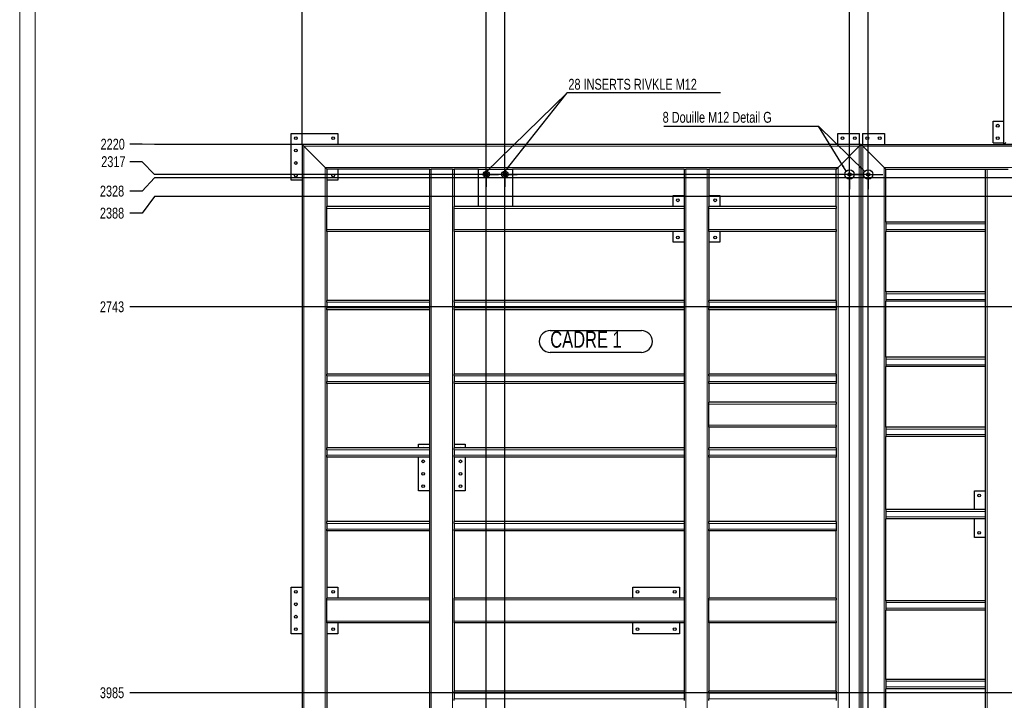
# Model space of a CAD drawing. Header units: millimetres. Extents: x 0 to 1712, y 0 to 594.
# Tile 3 of 18: x 0 to 317, y 136 to 355. Entities that reach past the tile are written whole.
import ezdxf

# ---------------------------------------------------------------- set-up
doc = ezdxf.new("R2010")
doc.units = ezdxf.units.MM
doc.header["$PDSIZE"] = -1
doc.linetypes.add('CENTERX2', pattern=[20.32, 12.7, -2.54, 2.54, -2.54])
for name, color, linetype in [('COTES', 1, 'Continuous'), ('NOTES', 6, 'Continuous'), ('TRAIT-FINS', 9, 'Continuous'), ('TRAIT-MIXTES', 3, 'CENTERX2')]:
    doc.layers.add(name, color=color, linetype=linetype)
doc.layers.add('TRAIT-FORT', color=4, linetype='Continuous', lineweight=25)
doc.styles.add('SLDTEXTSTYLE0', font='TXT', dxfattribs={"width": 0.75})
doc.dimstyles.new('SLDDIMSTYLE0', dxfattribs={"dimtxt": 3.5, "dimasz": 0.333333, "dimexe": 0, "dimexo": 0.0625, "dimgap": 0.875, "dimtad": 0, "dimtih": 1, "dimtoh": 1, "dimdec": 0, "dimlfac": 10, "dimrnd": 1e-09, "dimdsep": 46, "dimtxsty": 'SLDTEXTSTYLE0', "dimblk1": 'ORIGIN', "dimblk2": 'ORIGIN', "dimsah": 1, "dimcen": 0.09, "dimadec": 0, "dimazin": 2, "dimtfac": 1, "dimtdec": 0, "dimtofl": 0, "dimtmove": 0, "dimatfit": 3, "dimldrblk": 'ORIGIN', "dimfxl": 1, "dimfrac": 2, "dimtolj": 1, "dimtzin": 12, "dimarcsym": 0})
doc.dimstyles.new('SLDDIMSTYLE1', dxfattribs={"dimtxt": 3.5, "dimasz": 2, "dimexe": 0, "dimexo": 0.0625, "dimgap": 0.875, "dimtad": 0, "dimtih": 1, "dimtoh": 1, "dimdec": 0, "dimlfac": 10, "dimrnd": 1e-09, "dimzin": 12, "dimdsep": 46, "dimtxsty": 'SLDTEXTSTYLE0', "dimsah": 1, "dimcen": 0.09, "dimadec": 0, "dimazin": 3, "dimtfac": 1, "dimtdec": 0, "dimtofl": 0, "dimtmove": 0, "dimatfit": 3, "dimfxl": 1, "dimfrac": 2, "dimtolj": 1, "dimtzin": 12, "dimarcsym": 0})
doc.dimstyles.new('SLDDIMSTYLE2', dxfattribs={"dimtxt": 0.18, "dimasz": 2, "dimexe": 0, "dimexo": 0.0625, "dimgap": 0, "dimtad": 0, "dimtih": 1, "dimtoh": 1, "dimdec": 0, "dimrnd": 1e-09, "dimzin": 0, "dimdsep": 46, "dimtxsty": 'Standard', "dimsah": 1, "dimcen": 0.09, "dimadec": 0, "dimazin": 0, "dimtfac": 2, "dimtdec": 0, "dimtofl": 0, "dimtmove": 0, "dimatfit": 3, "dimfxl": 1, "dimfrac": 2, "dimtolj": 1, "dimtzin": 0, "dimarcsym": 0})

# ---------------------------------------------------------------- blocks, each defined once
blk = doc.blocks.new('_D_4')
at = {"layer": 'COTES', "color": 0, "lineweight": -2, "transparency": 16777216}
for p, q in [((39.41, 314.54), (35.41, 314.54)), ((43.41, 314.52), (39.41, 314.54)), ((90.85, 314.52), (43.41, 314.52))]:
    blk.add_line(p, q, dxfattribs=at)
at = {"layer": 'Defpoints', "color": 0, "transparency": 16777216}
for p in [(316.91, 536.52), (35.41, 314.54), (90.91, 314.52)]:
    blk.add_point(p, dxfattribs=at)
at = {"layer": 'COTES', "color": 0, "transparency": 16777216, "insert": (29.94, 314.54), "char_height": 3.5, "attachment_point": 5, "style": 'SLDTEXTSTYLE0'}
blk.add_mtext('\\A1;2220', dxfattribs=at)
blk = doc.blocks.new('_D_5')
at = {"layer": 'COTES', "color": 0, "lineweight": -2, "transparency": 16777216}
for p, q in [((39.41, 308.93), (35.41, 308.93)), ((43.41, 304.83), (39.41, 308.93)), ((268.44, 304.83), (43.41, 304.83))]:
    blk.add_line(p, q, dxfattribs=at)
at = {"layer": 'Defpoints', "color": 0, "transparency": 16777216}
for p in [(316.91, 536.52), (35.41, 308.93), (268.51, 304.83)]:
    blk.add_point(p, dxfattribs=at)
at = {"layer": 'COTES', "color": 0, "transparency": 16777216, "insert": (30.16, 308.93), "char_height": 3.5, "attachment_point": 5, "style": 'SLDTEXTSTYLE0'}
blk.add_mtext('\\A1;2317', dxfattribs=at)
blk = doc.blocks.new('_D_6')
at = {"layer": 'COTES', "color": 0, "lineweight": -2, "transparency": 16777216}
for p, q in [((43.41, 303.74), (39.41, 299.46)), ((489.94, 303.74), (43.41, 303.74)), ((39.41, 299.46), (35.41, 299.46))]:
    blk.add_line(p, q, dxfattribs=at)
at = {"layer": 'Defpoints', "color": 0, "transparency": 16777216}
for p in [(316.91, 536.52), (490, 303.74), (35.41, 299.46)]:
    blk.add_point(p, dxfattribs=at)
at = {"layer": 'COTES', "color": 0, "transparency": 16777216, "insert": (29.73, 299.46), "char_height": 3.5, "attachment_point": 5, "style": 'SLDTEXTSTYLE0'}
blk.add_mtext('\\A1;2328', dxfattribs=at)
blk = doc.blocks.new('_D_7')
at = {"layer": 'COTES', "color": 0, "lineweight": -2, "transparency": 16777216}
for p, q in [((43.41, 297.74), (39.41, 292.37)), ((489.94, 297.74), (43.41, 297.74)), ((39.41, 292.37), (35.41, 292.37))]:
    blk.add_line(p, q, dxfattribs=at)
at = {"layer": 'Defpoints', "color": 0, "transparency": 16777216}
for p in [(316.91, 536.52), (490, 297.74), (35.41, 292.37)]:
    blk.add_point(p, dxfattribs=at)
at = {"layer": 'COTES', "color": 0, "transparency": 16777216, "insert": (29.73, 292.37), "char_height": 3.5, "attachment_point": 5, "style": 'SLDTEXTSTYLE0'}
blk.add_mtext('\\A1;2388', dxfattribs=at)
blk = doc.blocks.new('_D_8')
at = {"layer": 'COTES', "color": 0, "lineweight": -2, "transparency": 16777216}
blk.add_line((526.24, 262.23), (35.41, 262.23), dxfattribs=at)
at = {"layer": 'Defpoints', "color": 0, "transparency": 16777216}
for p in [(316.91, 536.52), (35.41, 262.23), (526.31, 262.23)]:
    blk.add_point(p, dxfattribs=at)
at = {"layer": 'COTES', "color": 0, "transparency": 16777216, "insert": (29.73, 262.23), "char_height": 3.5, "attachment_point": 5, "style": 'SLDTEXTSTYLE0'}
blk.add_mtext('\\A1;2743', dxfattribs=at)
blk = doc.blocks.new('_D_9')
at = {"layer": 'COTES', "color": 0, "lineweight": -2, "transparency": 16777216}
blk.add_line((526.24, 138.03), (35.41, 138.03), dxfattribs=at)
at = {"layer": 'Defpoints', "color": 0, "transparency": 16777216}
for p in [(316.91, 536.52), (35.41, 138.03), (526.31, 138.03)]:
    blk.add_point(p, dxfattribs=at)
at = {"layer": 'COTES', "color": 0, "transparency": 16777216, "insert": (29.73, 138.03), "char_height": 3.5, "attachment_point": 5, "style": 'SLDTEXTSTYLE0'}
blk.add_mtext('\\A1;3985', dxfattribs=at)
blk = doc.blocks.new('_D_10')
at = {"layer": 'COTES', "color": 0, "lineweight": -2, "transparency": 16777216}
blk.add_line((273.14, 95.43), (35.41, 95.43), dxfattribs=at)
at = {"layer": 'Defpoints', "color": 0, "transparency": 16777216}
for p in [(316.91, 536.52), (35.41, 95.43), (273.21, 95.43)]:
    blk.add_point(p, dxfattribs=at)
at = {"layer": 'COTES', "color": 0, "transparency": 16777216, "insert": (30.6, 95.43), "char_height": 3.5, "attachment_point": 5, "style": 'SLDTEXTSTYLE0'}
blk.add_mtext('\\A1;4411', dxfattribs=at)
blk = doc.blocks.new('_D_11')
at = {"layer": 'COTES', "color": 0, "lineweight": -2, "transparency": 16777216}
blk.add_line((90.85, 82.52), (35.41, 82.52), dxfattribs=at)
at = {"layer": 'Defpoints', "color": 0, "transparency": 16777216}
for p in [(316.91, 536.52), (35.41, 82.52), (90.91, 82.52)]:
    blk.add_point(p, dxfattribs=at)
at = {"layer": 'COTES', "color": 0, "transparency": 16777216, "insert": (29.94, 82.52), "char_height": 3.5, "attachment_point": 5, "style": 'SLDTEXTSTYLE0'}
blk.add_mtext('\\A1;4540', dxfattribs=at)
blk = doc.blocks.new('_D_12')
at = {"layer": 'COTES', "color": 0, "lineweight": -2, "transparency": 16777216}
blk.add_line((90.91, 314.58), (90.91, 562.27), dxfattribs=at)
at = {"layer": 'Defpoints', "color": 0, "transparency": 16777216}
for p in [(90.91, 562.27), (90.91, 314.52), (90.91, 314.52)]:
    blk.add_point(p, dxfattribs=at)
at = {"layer": 'COTES', "color": 0, "transparency": 16777216, "insert": (90.91, 563.8), "char_height": 3.5, "attachment_point": 5, "rotation": 90, "style": 'SLDTEXTSTYLE0'}
blk.add_mtext('\\A1;0', dxfattribs=at)
blk = doc.blocks.new('_Origin')
at = {"color": 0, "linetype": 'ByBlock', "lineweight": -2}
blk.add_line((0, 0), (-1, 0), dxfattribs=at)
blk.add_circle((0, 0), 0.5, dxfattribs=at)
blk = doc.blocks.new('_D_13')
at = {"layer": 'COTES', "color": 0, "lineweight": -2, "transparency": 16777216}
blk.add_line((150.21, 99.5), (150.21, 562.27), dxfattribs=at)
at = {"layer": 'Defpoints', "color": 0, "transparency": 16777216}
for p in [(150.21, 562.27), (90.91, 314.52), (150.21, 99.43)]:
    blk.add_point(p, dxfattribs=at)
at = {"layer": 'COTES', "color": 0, "transparency": 16777216, "insert": (150.21, 566.65), "char_height": 3.5, "attachment_point": 5, "rotation": 90, "style": 'SLDTEXTSTYLE0'}
blk.add_mtext('\\A1;593', dxfattribs=at)
blk = doc.blocks.new('_D_14')
at = {"layer": 'COTES', "color": 0, "lineweight": -2, "transparency": 16777216}
blk.add_line((156.21, 99.5), (156.21, 562.27), dxfattribs=at)
at = {"layer": 'Defpoints', "color": 0, "transparency": 16777216}
for p in [(156.21, 562.27), (90.91, 314.52), (156.21, 99.43)]:
    blk.add_point(p, dxfattribs=at)
at = {"layer": 'COTES', "color": 0, "transparency": 16777216, "insert": (156.21, 566.65), "char_height": 3.5, "attachment_point": 5, "rotation": 90, "style": 'SLDTEXTSTYLE0'}
blk.add_mtext('\\A1;653', dxfattribs=at)
blk = doc.blocks.new('_D_15')
at = {"layer": 'COTES', "color": 0, "lineweight": -2, "transparency": 16777216}
blk.add_line((267.21, 95.5), (267.21, 562.27), dxfattribs=at)
at = {"layer": 'Defpoints', "color": 0, "transparency": 16777216}
for p in [(267.21, 562.27), (90.91, 314.52), (267.21, 95.43)]:
    blk.add_point(p, dxfattribs=at)
at = {"layer": 'COTES', "color": 0, "transparency": 16777216, "insert": (267.21, 567.52), "char_height": 3.5, "attachment_point": 5, "rotation": 90, "style": 'SLDTEXTSTYLE0'}
blk.add_mtext('\\A1;1763', dxfattribs=at)
blk = doc.blocks.new('_D_16')
at = {"layer": 'COTES', "color": 0, "lineweight": -2, "transparency": 16777216}
blk.add_line((273.21, 95.5), (273.21, 562.27), dxfattribs=at)
at = {"layer": 'Defpoints', "color": 0, "transparency": 16777216}
for p in [(273.21, 562.27), (90.91, 314.52), (273.21, 95.43)]:
    blk.add_point(p, dxfattribs=at)
at = {"layer": 'COTES', "color": 0, "transparency": 16777216, "insert": (273.21, 567.52), "char_height": 3.5, "attachment_point": 5, "rotation": 90, "style": 'SLDTEXTSTYLE0'}
blk.add_mtext('\\A1;1823', dxfattribs=at)
blk = doc.blocks.new('_D_17')
at = {"layer": 'COTES', "color": 0, "lineweight": -2, "transparency": 16777216}
blk.add_line((316.91, 536.58), (316.91, 562.27), dxfattribs=at)
at = {"layer": 'Defpoints', "color": 0, "transparency": 16777216}
for p in [(316.91, 562.27), (316.91, 536.52), (90.91, 314.52)]:
    blk.add_point(p, dxfattribs=at)
at = {"layer": 'COTES', "color": 0, "transparency": 16777216, "insert": (316.91, 567.74), "char_height": 3.5, "attachment_point": 5, "rotation": 90, "style": 'SLDTEXTSTYLE0'}
blk.add_mtext('\\A1;2260', dxfattribs=at)
blk = doc.blocks.new('_D_18')
at = {"layer": 'COTES', "color": 0, "lineweight": -2, "transparency": 16777216}
blk.add_line((328.21, 142.1), (328.21, 562.27), dxfattribs=at)
at = {"layer": 'Defpoints', "color": 0, "transparency": 16777216}
for p in [(328.21, 562.27), (90.91, 314.52), (328.21, 142.03)]:
    blk.add_point(p, dxfattribs=at)
at = {"layer": 'COTES', "color": 0, "transparency": 16777216, "insert": (328.21, 567.96), "char_height": 3.5, "attachment_point": 5, "rotation": 90, "style": 'SLDTEXTSTYLE0'}
blk.add_mtext('\\A1;2373', dxfattribs=at)
blk = doc.blocks.new('_D_19')
at = {"layer": 'COTES', "color": 0, "lineweight": -2, "transparency": 16777216}
blk.add_line((334.21, 142.1), (334.21, 562.27), dxfattribs=at)
at = {"layer": 'Defpoints', "color": 0, "transparency": 16777216}
for p in [(334.21, 562.27), (90.91, 314.52), (334.21, 142.03)]:
    blk.add_point(p, dxfattribs=at)
at = {"layer": 'COTES', "color": 0, "transparency": 16777216, "insert": (334.21, 567.96), "char_height": 3.5, "attachment_point": 5, "rotation": 90, "style": 'SLDTEXTSTYLE0'}
blk.add_mtext('\\A1;2433', dxfattribs=at)
blk = doc.blocks.new('_D_20')
at = {"layer": 'COTES', "color": 0, "lineweight": -2, "transparency": 16777216}
blk.add_line((369.6, 301.8), (369.6, 562.27), dxfattribs=at)
at = {"layer": 'Defpoints', "color": 0, "transparency": 16777216}
for p in [(369.6, 562.27), (90.91, 314.52), (369.6, 301.74)]:
    blk.add_point(p, dxfattribs=at)
at = {"layer": 'COTES', "color": 0, "transparency": 16777216, "insert": (369.6, 567.96), "char_height": 3.5, "attachment_point": 5, "rotation": 90, "style": 'SLDTEXTSTYLE0'}
blk.add_mtext('\\A1;2787', dxfattribs=at)
blk = doc.blocks.new('_D_21')
at = {"layer": 'COTES', "color": 0, "lineweight": -2, "transparency": 16777216}
blk.add_line((393.81, 142.1), (393.81, 562.27), dxfattribs=at)
at = {"layer": 'Defpoints', "color": 0, "transparency": 16777216}
for p in [(393.81, 562.27), (90.91, 314.52), (393.81, 142.03)]:
    blk.add_point(p, dxfattribs=at)
at = {"layer": 'COTES', "color": 0, "transparency": 16777216, "insert": (393.81, 567.74), "char_height": 3.5, "attachment_point": 5, "rotation": 90, "style": 'SLDTEXTSTYLE0'}
blk.add_mtext('\\A1;3029', dxfattribs=at)
blk = doc.blocks.new('_D_22')
at = {"layer": 'COTES', "color": 0, "lineweight": -2, "transparency": 16777216}
blk.add_line((399.81, 142.1), (399.81, 562.27), dxfattribs=at)
at = {"layer": 'Defpoints', "color": 0, "transparency": 16777216}
for p in [(399.81, 562.27), (90.91, 314.52), (399.81, 142.03)]:
    blk.add_point(p, dxfattribs=at)
at = {"layer": 'COTES', "color": 0, "transparency": 16777216, "insert": (399.81, 567.74), "char_height": 3.5, "attachment_point": 5, "rotation": 90, "style": 'SLDTEXTSTYLE0'}
blk.add_mtext('\\A1;3089', dxfattribs=at)
blk = doc.blocks.new('_D_23')
at = {"layer": 'COTES', "color": 0, "lineweight": -2, "transparency": 16777216}
blk.add_line((478.81, 142.1), (478.81, 562.27), dxfattribs=at)
at = {"layer": 'Defpoints', "color": 0, "transparency": 16777216}
for p in [(478.81, 562.27), (90.91, 314.52), (478.81, 142.03)]:
    blk.add_point(p, dxfattribs=at)
at = {"layer": 'COTES', "color": 0, "transparency": 16777216, "insert": (478.81, 567.96), "char_height": 3.5, "attachment_point": 5, "rotation": 90, "style": 'SLDTEXTSTYLE0'}
blk.add_mtext('\\A1;3879', dxfattribs=at)
blk = doc.blocks.new('_D_24')
at = {"layer": 'COTES', "color": 0, "lineweight": -2, "transparency": 16777216}
blk.add_line((484.81, 138.1), (484.81, 562.27), dxfattribs=at)
at = {"layer": 'Defpoints', "color": 0, "transparency": 16777216}
for p in [(484.81, 562.27), (90.91, 314.52), (484.81, 138.03)]:
    blk.add_point(p, dxfattribs=at)
at = {"layer": 'COTES', "color": 0, "transparency": 16777216, "insert": (484.81, 567.96), "char_height": 3.5, "attachment_point": 5, "rotation": 90, "style": 'SLDTEXTSTYLE0'}
blk.add_mtext('\\A1;3939', dxfattribs=at)
blk = doc.blocks.new('_D_25')
at = {"layer": 'COTES', "color": 0, "lineweight": -2, "transparency": 16777216}
blk.add_line((494, 301.8), (494, 562.27), dxfattribs=at)
at = {"layer": 'Defpoints', "color": 0, "transparency": 16777216}
for p in [(494, 562.27), (90.91, 314.52), (494, 301.74)]:
    blk.add_point(p, dxfattribs=at)
at = {"layer": 'COTES', "color": 0, "transparency": 16777216, "insert": (494, 567.3), "char_height": 3.5, "attachment_point": 5, "rotation": 90, "style": 'SLDTEXTSTYLE0'}
blk.add_mtext('\\A1;4031', dxfattribs=at)
blk = doc.blocks.new('_D_26')
at = {"layer": 'COTES', "color": 0, "lineweight": -2, "transparency": 16777216}
blk.add_line((530.31, 142.1), (530.31, 562.27), dxfattribs=at)
at = {"layer": 'Defpoints', "color": 0, "transparency": 16777216}
for p in [(530.31, 562.27), (90.91, 314.52), (530.31, 142.03)]:
    blk.add_point(p, dxfattribs=at)
at = {"layer": 'COTES', "color": 0, "transparency": 16777216, "insert": (530.31, 567.96), "char_height": 3.5, "attachment_point": 5, "rotation": 90, "style": 'SLDTEXTSTYLE0'}
blk.add_mtext('\\A1;4394', dxfattribs=at)
blk = doc.blocks.new('_D_27')
at = {"layer": 'COTES', "color": 0, "lineweight": -2, "transparency": 16777216}
blk.add_line((536.31, 142.1), (536.31, 562.27), dxfattribs=at)
at = {"layer": 'Defpoints', "color": 0, "transparency": 16777216}
for p in [(536.31, 562.27), (90.91, 314.52), (536.31, 142.03)]:
    blk.add_point(p, dxfattribs=at)
at = {"layer": 'COTES', "color": 0, "transparency": 16777216, "insert": (536.31, 567.96), "char_height": 3.5, "attachment_point": 5, "rotation": 90, "style": 'SLDTEXTSTYLE0'}
blk.add_mtext('\\A1;4454', dxfattribs=at)
blk = doc.blocks.new('_D_28')
at = {"layer": 'COTES', "color": 0, "lineweight": -2, "transparency": 16777216}
blk.add_line((546.61, 536.28), (546.61, 562.27), dxfattribs=at)
at = {"layer": 'Defpoints', "color": 0, "transparency": 16777216}
for p in [(546.61, 562.27), (546.61, 536.22), (90.91, 314.52)]:
    blk.add_point(p, dxfattribs=at)
at = {"layer": 'COTES', "color": 0, "transparency": 16777216, "insert": (546.61, 567.96), "char_height": 3.5, "attachment_point": 5, "rotation": 90, "style": 'SLDTEXTSTYLE0'}
blk.add_mtext('\\A1;4557', dxfattribs=at)
blk = doc.blocks.new('_D_29')
at = {"layer": 'COTES', "color": 0, "lineweight": -2, "transparency": 16777216}
blk.add_line((621.91, 274.58), (621.91, 562.27), dxfattribs=at)
at = {"layer": 'Defpoints', "color": 0, "transparency": 16777216}
for p in [(621.91, 562.27), (90.91, 314.52), (621.91, 274.52)]:
    blk.add_point(p, dxfattribs=at)
at = {"layer": 'COTES', "color": 0, "transparency": 16777216, "insert": (621.91, 567.3), "char_height": 3.5, "attachment_point": 5, "rotation": 90, "style": 'SLDTEXTSTYLE0'}
blk.add_mtext('\\A1;5310', dxfattribs=at)
blk = doc.blocks.new('SW_NOTE_4')
at = {"layer": 'NOTES', "color": 0}
blk.add_line((-49.75, 0), (0, 0), dxfattribs=at)
blk.add_line((-49.75, 0), (0, 0), dxfattribs=at)
at = {"layer": 'NOTES', "color": 0, "insert": (-50.15, 4.59), "char_height": 3.5, "attachment_point": 1, "style": 'SLDTEXTSTYLE0'}
blk.add_mtext('8 Douille M12 Detail G', dxfattribs=at)
blk = doc.blocks.new('SW_NOTE_5')
at = {"layer": 'NOTES', "color": 0}
for p, q in [((0, 7.06), (29.34, 7.06)), ((29.34, 0), (0, 0))]:
    blk.add_line(p, q, dxfattribs=at)
for centre, start, end in [((0, 3.53), 90, 270), ((29.34, 3.53), 270, 90)]:
    blk.add_arc(centre, 3.53, start, end, dxfattribs=at)
at = {"layer": 'NOTES', "color": 0, "insert": (0, 6.82), "char_height": 5.292, "attachment_point": 1, "style": 'SLDTEXTSTYLE0'}
blk.add_mtext('CADRE 1', dxfattribs=at)
blk = doc.blocks.new('SW_NOTE_10')
at = {"layer": 'NOTES', "color": 0}
blk.add_line((49.44, 0), (0, 0), dxfattribs=at)
blk.add_line((49.44, 0), (0, 0), dxfattribs=at)
at = {"layer": 'NOTES', "color": 0, "insert": (0.45, 4.53), "char_height": 3.5, "attachment_point": 1, "style": 'SLDTEXTSTYLE0'}
blk.add_mtext('28 INSERTS RIVKLE M12', dxfattribs=at)
blk = doc.blocks.new('SW_CENTERMARKSYMBOL_0')
at = {"layer": 'TRAIT-MIXTES', "color": 0}
for p, q in [((0, 3.2), (0, 4)), ((0, 0), (0, 3.2)), ((-3.2, 0), (-4, 0)), ((0, 0), (-3.2, 0)), ((0, 0), (0, -3.2)), ((0, 0), (3.2, 0)), ((3.2, 0), (4, 0)), ((0, -3.2), (0, -4))]:
    blk.add_line(p, q, dxfattribs=at)
blk = doc.blocks.new('SW_CENTERMARKSYMBOL_1')
at = {"layer": 'TRAIT-MIXTES', "color": 0}
for p, q in [((0, 3.2), (0, 4)), ((0, 0), (0, 3.2)), ((-3.2, 0), (-4, 0)), ((0, 0), (-3.2, 0)), ((0, 0), (0, -3.2)), ((0, 0), (3.2, 0)), ((3.2, 0), (4, 0)), ((0, -3.2), (0, -4))]:
    blk.add_line(p, q, dxfattribs=at)
blk = doc.blocks.new('SW_CENTERMARKSYMBOL_2')
at = {"layer": 'TRAIT-MIXTES', "color": 0}
for p, q in [((0, 3.2), (0, 4.7)), ((0, 0), (0, 3.2)), ((-3.2, 0), (-4.7, 0)), ((0, 0), (-3.2, 0)), ((0, 0), (0, -3.2)), ((0, 0), (3.2, 0)), ((3.2, 0), (4.7, 0)), ((0, -3.2), (0, -4.7))]:
    blk.add_line(p, q, dxfattribs=at)
blk = doc.blocks.new('SW_CENTERMARKSYMBOL_3')
at = {"layer": 'TRAIT-MIXTES', "color": 0}
for p, q in [((0, 3.2), (0, 4.7)), ((0, 0), (0, 3.2)), ((-3.2, 0), (-4.7, 0)), ((0, 0), (-3.2, 0)), ((0, 0), (0, -3.2)), ((0, 0), (3.2, 0)), ((3.2, 0), (4.7, 0)), ((0, -3.2), (0, -4.7))]:
    blk.add_line(p, q, dxfattribs=at)

msp = doc.modelspace()

# ---------------------------------------------------------------- linework, layer by layer
at = {"lineweight": 18}
for p, q in [((0, 594), (0, 0)), ((5, 589), (5, 5))]:
    msp.add_line(p, q, dxfattribs=at)
at = {"layer": 'TRAIT-FINS', "lineweight": 18}
for p, q in [((91.51, 313.92), (91.51, 83.12)), ((270.31, 313.92), (91.51, 313.92)), ((270.31, 83.12), (270.31, 313.92)), ((271.51, 313.92), (433.31, 313.92)), ((271.51, 83.12), (271.51, 313.92)), ((98.31, 307.12), (98.31, 89.92)), ((263.51, 307.12), (98.31, 307.12)), ((132.51, 306.52), (132.51, 90.52)), ((139.31, 306.52), (139.31, 90.52)), ((214.51, 306.52), (214.51, 90.52)), ((221.31, 306.52), (221.31, 90.52)), ((263.51, 89.92), (263.51, 307.12)), ((278.31, 307.12), (426.51, 307.12)), ((278.31, 89.92), (278.31, 307.12)), ((311.51, 306.52), (311.51, 90.52)), ((131.91, 293.92), (98.91, 293.92)), ((213.91, 293.92), (139.91, 293.92)), ((262.91, 293.92), (221.91, 293.92)), ((310.91, 288.92), (278.91, 288.92)), ((131.91, 287.12), (98.91, 287.12)), ((213.91, 287.12), (139.91, 287.12)), ((262.91, 287.12), (221.91, 287.12)), ((310.91, 287.12), (278.91, 287.12)), ((310.91, 266.42), (278.91, 266.42)), ((131.91, 263.7), (98.91, 263.7)), ((213.91, 263.7), (139.91, 263.7)), ((262.91, 263.7), (221.91, 263.7)), ((310.91, 264.62), (278.91, 264.62)), ((131.91, 261.9), (98.91, 261.9)), ((213.91, 261.9), (139.91, 261.9)), ((262.91, 261.9), (221.91, 261.9)), ((310.91, 245.42), (278.91, 245.42)), ((310.91, 243.62), (278.91, 243.62)), ((131.91, 239.98), (98.91, 239.98)), ((131.91, 238.18), (98.91, 238.18)), ((213.91, 239.98), (139.91, 239.98)), ((213.91, 238.18), (139.91, 238.18)), ((262.91, 239.98), (221.91, 239.98)), ((262.91, 238.18), (221.91, 238.18)), ((262.91, 230.92), (221.91, 230.92)), ((262.91, 224.12), (221.91, 224.12)), ((310.91, 222.92), (278.91, 222.92)), ((310.91, 221.12), (278.91, 221.12)), ((131.91, 216.26), (98.91, 216.26)), ((213.91, 216.26), (139.91, 216.26)), ((262.91, 216.26), (221.91, 216.26)), ((131.91, 214.46), (98.91, 214.46)), ((213.91, 214.46), (139.91, 214.46)), ((262.91, 214.46), (221.91, 214.46)), ((310.91, 196.42), (278.91, 196.42)), ((310.91, 194.62), (278.91, 194.62)), ((131.91, 192.54), (98.91, 192.54)), ((131.91, 190.74), (98.91, 190.74)), ((213.91, 192.54), (139.91, 192.54)), ((213.91, 190.74), (139.91, 190.74)), ((262.91, 192.54), (221.91, 192.54)), ((262.91, 190.74), (221.91, 190.74)), ((131.91, 167.92), (98.91, 167.92)), ((213.91, 167.92), (139.91, 167.92)), ((262.91, 167.92), (221.91, 167.92)), ((310.91, 167.08), (278.91, 167.08)), ((310.91, 165.28), (278.91, 165.28)), ((131.91, 161.12), (98.91, 161.12)), ((213.91, 161.12), (139.91, 161.12)), ((262.91, 161.12), (221.91, 161.12)), ((310.91, 141.75), (278.91, 141.75)), ((310.91, 139.95), (278.91, 139.95)), ((213.91, 137.92), (139.91, 137.92)), ((262.91, 137.92), (221.91, 137.92)), ((213.91, 136.12), (139.91, 136.12)), ((262.91, 136.12), (221.91, 136.12))]:
    msp.add_line(p, q, dxfattribs=at)
for centre in [(150.21, 304.83), (156.21, 304.83)]:
    msp.add_arc(centre, 0.6, 255, 195, dxfattribs=at)
at = {"layer": 'TRAIT-FORT', "lineweight": 25}
for p, q in [((316.91, 314.52), (316.91, 536.52)), ((313.41, 322.02), (316.91, 322.02)), ((313.41, 315.02), (313.41, 322.02)), ((87.41, 303.02), (87.41, 318.02)), ((87.41, 318.02), (102.41, 318.02)), ((102.41, 318.02), (102.41, 314.52)), ((263.41, 314.52), (263.41, 318.02)), ((263.41, 318.02), (270.41, 318.02)), ((270.41, 314.52), (270.41, 318.02)), ((271.41, 318.02), (271.41, 314.52)), ((271.41, 318.02), (278.41, 318.02)), ((278.41, 318.02), (278.41, 314.52)), ((90.91, 314.52), (90.91, 82.52)), ((90.91, 314.52), (91.51, 313.92)), ((270.91, 314.52), (90.91, 314.52)), ((90.91, 314.52), (91.51, 313.92)), ((91.51, 313.92), (98.31, 307.12)), ((263.51, 307.12), (270.31, 313.92)), ((270.31, 313.92), (270.91, 314.52)), ((270.91, 314.52), (270.31, 313.92)), ((270.91, 82.52), (270.91, 314.52)), ((271.51, 313.92), (270.91, 314.52)), ((270.91, 314.52), (433.91, 314.52)), ((270.91, 314.52), (271.51, 313.92)), ((278.31, 307.12), (271.51, 313.92)), ((313.41, 315.02), (316.91, 315.02)), ((317.51, 315.12), (316.91, 314.52)), ((316.91, 314.52), (317.51, 315.12)), ((546.91, 314.52), (316.91, 314.52)), ((98.31, 307.12), (98.91, 306.52)), ((98.31, 307.12), (98.91, 306.52)), ((98.91, 306.52), (98.91, 294.52)), ((131.91, 306.52), (98.91, 306.52)), ((102.41, 306.52), (102.41, 303.02)), ((131.91, 306.52), (131.91, 294.52)), ((131.91, 306.52), (132.51, 306.52)), ((139.31, 306.52), (132.51, 306.52)), ((139.31, 306.52), (139.91, 306.52)), ((139.91, 306.52), (139.91, 294.52)), ((147.71, 306.52), (139.91, 306.52)), ((147.71, 294.52), (147.71, 306.52)), ((147.71, 306.52), (158.71, 306.52)), ((213.91, 306.52), (158.71, 306.52)), ((158.71, 306.52), (158.71, 294.52)), ((213.91, 306.52), (213.91, 294.52)), ((213.91, 306.52), (214.51, 306.52)), ((221.31, 306.52), (214.51, 306.52)), ((221.31, 306.52), (221.91, 306.52)), ((221.91, 306.52), (221.91, 294.52)), ((262.91, 306.52), (221.91, 306.52)), ((262.91, 306.52), (263.51, 307.12)), ((263.51, 307.12), (262.91, 306.52)), ((262.91, 294.52), (262.91, 306.52)), ((278.91, 306.52), (278.31, 307.12)), ((278.31, 307.12), (278.91, 306.52)), ((278.91, 306.52), (310.91, 306.52)), ((278.91, 289.52), (278.91, 306.52)), ((310.91, 306.52), (310.91, 289.52)), ((310.91, 306.52), (311.51, 306.52)), ((311.51, 306.52), (318.31, 306.52)), ((90.91, 303.02), (87.41, 303.02)), ((102.41, 303.02), (98.91, 303.02)), ((210.41, 294.52), (210.41, 298.02)), ((210.41, 298.02), (213.91, 298.02)), ((221.91, 298.02), (225.41, 298.02)), ((225.41, 298.02), (225.41, 294.52)), ((98.91, 293.92), (98.91, 294.52)), ((131.91, 294.52), (98.91, 294.52)), ((98.91, 287.12), (98.91, 293.92)), ((131.91, 294.52), (131.91, 293.92)), ((131.91, 293.92), (131.91, 287.12)), ((147.71, 294.52), (139.91, 294.52)), ((139.91, 293.92), (139.91, 294.52)), ((139.91, 287.12), (139.91, 293.92)), ((158.71, 294.52), (147.71, 294.52)), ((213.91, 294.52), (158.71, 294.52)), ((213.91, 294.52), (213.91, 293.92)), ((213.91, 293.92), (213.91, 287.12)), ((262.91, 294.52), (221.91, 294.52)), ((221.91, 293.92), (221.91, 294.52)), ((221.91, 287.12), (221.91, 293.92)), ((262.91, 294.52), (262.91, 293.92)), ((262.91, 287.12), (262.91, 293.92)), ((278.91, 289.52), (278.91, 288.92)), ((310.91, 289.52), (278.91, 289.52)), ((278.91, 288.92), (278.91, 287.12)), ((310.91, 289.52), (310.91, 288.92)), ((310.91, 288.92), (310.91, 287.12)), ((98.91, 286.52), (98.91, 287.12)), ((98.91, 286.52), (98.91, 264.3)), ((131.91, 286.52), (98.91, 286.52)), ((131.91, 287.12), (131.91, 286.52)), ((131.91, 286.52), (131.91, 264.3)), ((139.91, 286.52), (139.91, 287.12)), ((213.91, 286.52), (139.91, 286.52)), ((139.91, 286.52), (139.91, 264.3)), ((210.41, 283.02), (210.41, 286.52)), ((213.91, 287.12), (213.91, 286.52)), ((213.91, 286.52), (213.91, 264.3)), ((221.91, 286.52), (221.91, 287.12)), ((262.91, 286.52), (221.91, 286.52)), ((221.91, 286.52), (221.91, 264.3)), ((225.41, 286.52), (225.41, 283.02)), ((262.91, 287.12), (262.91, 286.52)), ((262.91, 264.3), (262.91, 286.52)), ((278.91, 287.12), (278.91, 286.52)), ((278.91, 267.02), (278.91, 286.52)), ((310.91, 286.52), (278.91, 286.52)), ((310.91, 287.12), (310.91, 286.52)), ((310.91, 286.52), (310.91, 267.02)), ((213.91, 283.02), (210.41, 283.02)), ((225.41, 283.02), (221.91, 283.02)), ((278.91, 267.02), (278.91, 266.42)), ((310.91, 267.02), (278.91, 267.02)), ((278.91, 266.42), (278.91, 264.62)), ((310.91, 267.02), (310.91, 266.42)), ((310.91, 266.42), (310.91, 264.62)), ((131.91, 264.3), (98.91, 264.3)), ((98.91, 263.7), (98.91, 264.3)), ((98.91, 263.7), (98.91, 261.9)), ((131.91, 264.3), (131.91, 263.7)), ((131.91, 263.7), (131.91, 261.9)), ((139.91, 263.7), (139.91, 264.3)), ((213.91, 264.3), (139.91, 264.3)), ((139.91, 263.7), (139.91, 261.9)), ((213.91, 264.3), (213.91, 263.7)), ((213.91, 263.7), (213.91, 261.9)), ((221.91, 263.7), (221.91, 264.3)), ((262.91, 264.3), (221.91, 264.3)), ((221.91, 263.7), (221.91, 261.9)), ((262.91, 264.3), (262.91, 263.7)), ((262.91, 263.7), (262.91, 261.9)), ((278.91, 264.62), (278.91, 264.02)), ((278.91, 246.02), (278.91, 264.02)), ((310.91, 264.02), (278.91, 264.02)), ((310.91, 264.62), (310.91, 264.02)), ((310.91, 264.02), (310.91, 246.02)), ((98.91, 261.3), (98.91, 261.9)), ((98.91, 261.3), (98.91, 240.58)), ((131.91, 261.3), (98.91, 261.3)), ((131.91, 261.9), (131.91, 261.3)), ((131.91, 261.3), (131.91, 240.58)), ((139.91, 261.3), (139.91, 261.9)), ((139.91, 261.3), (139.91, 240.58)), ((213.91, 261.3), (139.91, 261.3)), ((213.91, 261.9), (213.91, 261.3)), ((213.91, 261.3), (213.91, 240.58)), ((221.91, 261.3), (221.91, 261.9)), ((221.91, 261.3), (221.91, 240.58)), ((262.91, 261.3), (221.91, 261.3)), ((262.91, 261.9), (262.91, 261.3)), ((262.91, 240.58), (262.91, 261.3)), ((278.91, 246.02), (278.91, 245.42)), ((310.91, 246.02), (278.91, 246.02)), ((278.91, 245.42), (278.91, 243.62)), ((310.91, 246.02), (310.91, 245.42)), ((310.91, 245.42), (310.91, 243.62)), ((278.91, 243.62), (278.91, 243.02)), ((278.91, 223.52), (278.91, 243.02)), ((310.91, 243.02), (278.91, 243.02)), ((310.91, 243.62), (310.91, 243.02)), ((310.91, 243.02), (310.91, 223.52)), ((98.91, 239.98), (98.91, 240.58)), ((131.91, 240.58), (98.91, 240.58)), ((98.91, 239.98), (98.91, 238.18)), ((98.91, 237.58), (98.91, 238.18)), ((131.91, 240.58), (131.91, 239.98)), ((131.91, 239.98), (131.91, 238.18)), ((131.91, 238.18), (131.91, 237.58)), ((139.91, 239.98), (139.91, 240.58)), ((213.91, 240.58), (139.91, 240.58)), ((139.91, 239.98), (139.91, 238.18)), ((139.91, 237.58), (139.91, 238.18)), ((213.91, 240.58), (213.91, 239.98)), ((213.91, 239.98), (213.91, 238.18)), ((213.91, 238.18), (213.91, 237.58)), ((262.91, 240.58), (221.91, 240.58)), ((221.91, 239.98), (221.91, 240.58)), ((221.91, 239.98), (221.91, 238.18)), ((221.91, 237.58), (221.91, 238.18)), ((262.91, 240.58), (262.91, 239.98)), ((262.91, 239.98), (262.91, 238.18)), ((262.91, 238.18), (262.91, 237.58)), ((98.91, 237.58), (98.91, 216.86)), ((131.91, 237.58), (98.91, 237.58)), ((131.91, 237.58), (131.91, 216.86)), ((139.91, 237.58), (139.91, 216.86)), ((213.91, 237.58), (139.91, 237.58)), ((213.91, 237.58), (213.91, 216.86)), ((221.91, 237.58), (221.91, 231.52)), ((262.91, 237.58), (221.91, 237.58)), ((262.91, 231.52), (262.91, 237.58)), ((262.91, 231.52), (221.91, 231.52)), ((221.91, 230.92), (221.91, 231.52)), ((262.91, 231.52), (262.91, 230.92)), ((221.91, 224.12), (221.91, 230.92)), ((262.91, 224.12), (262.91, 230.92)), ((221.91, 223.52), (221.91, 224.12)), ((221.91, 223.52), (221.91, 216.86)), ((262.91, 223.52), (221.91, 223.52)), ((262.91, 224.12), (262.91, 223.52)), ((262.91, 216.86), (262.91, 223.52)), ((278.91, 223.52), (278.91, 222.92)), ((310.91, 223.52), (278.91, 223.52)), ((278.91, 222.92), (278.91, 221.12)), ((310.91, 223.52), (310.91, 222.92)), ((310.91, 222.92), (310.91, 221.12)), ((278.91, 221.12), (278.91, 220.52)), ((278.91, 197.02), (278.91, 220.52)), ((310.91, 220.52), (278.91, 220.52)), ((310.91, 221.12), (310.91, 220.52)), ((310.91, 220.52), (310.91, 197.02)), ((131.91, 216.86), (98.91, 216.86)), ((98.91, 216.26), (98.91, 216.86)), ((98.91, 216.26), (98.91, 214.46)), ((128.41, 216.86), (128.41, 218.02)), ((128.41, 218.02), (131.91, 218.02)), ((131.91, 216.86), (131.91, 216.26)), ((131.91, 216.26), (131.91, 214.46)), ((139.91, 218.02), (143.41, 218.02)), ((139.91, 216.26), (139.91, 216.86)), ((213.91, 216.86), (139.91, 216.86)), ((139.91, 216.26), (139.91, 214.46)), ((143.41, 218.02), (143.41, 216.86)), ((213.91, 216.86), (213.91, 216.26)), ((213.91, 216.26), (213.91, 214.46)), ((262.91, 216.86), (221.91, 216.86)), ((221.91, 216.26), (221.91, 216.86)), ((221.91, 216.26), (221.91, 214.46)), ((262.91, 216.86), (262.91, 216.26)), ((262.91, 216.26), (262.91, 214.46)), ((98.91, 213.86), (98.91, 214.46)), ((98.91, 213.86), (98.91, 193.14)), ((131.91, 213.86), (98.91, 213.86)), ((128.41, 203.02), (128.41, 213.86)), ((131.91, 214.46), (131.91, 213.86)), ((131.91, 213.86), (131.91, 193.14)), ((139.91, 213.86), (139.91, 214.46)), ((139.91, 213.86), (139.91, 193.14)), ((213.91, 213.86), (139.91, 213.86)), ((143.41, 213.86), (143.41, 203.02)), ((213.91, 214.46), (213.91, 213.86)), ((213.91, 213.86), (213.91, 193.14)), ((221.91, 213.86), (221.91, 214.46)), ((221.91, 213.86), (221.91, 193.14)), ((262.91, 213.86), (221.91, 213.86)), ((262.91, 214.46), (262.91, 213.86)), ((262.91, 193.14), (262.91, 213.86)), ((131.91, 203.02), (128.41, 203.02)), ((143.41, 203.02), (139.91, 203.02)), ((307.41, 203.02), (310.91, 203.02)), ((307.41, 197.02), (307.41, 203.02)), ((278.91, 197.02), (278.91, 196.42)), ((310.91, 197.02), (278.91, 197.02)), ((310.91, 197.02), (310.91, 196.42)), ((278.91, 196.42), (278.91, 194.62)), ((278.91, 194.62), (278.91, 194.02)), ((278.91, 167.68), (278.91, 194.02)), ((310.91, 194.02), (278.91, 194.02)), ((307.41, 188.02), (307.41, 194.02)), ((310.91, 196.42), (310.91, 194.62)), ((310.91, 194.62), (310.91, 194.02)), ((310.91, 194.02), (310.91, 167.68)), ((98.91, 192.54), (98.91, 193.14)), ((131.91, 193.14), (98.91, 193.14)), ((98.91, 192.54), (98.91, 190.74)), ((98.91, 190.14), (98.91, 190.74)), ((131.91, 193.14), (131.91, 192.54)), ((131.91, 192.54), (131.91, 190.74)), ((131.91, 190.74), (131.91, 190.14)), ((139.91, 192.54), (139.91, 193.14)), ((213.91, 193.14), (139.91, 193.14)), ((139.91, 192.54), (139.91, 190.74)), ((139.91, 190.14), (139.91, 190.74)), ((213.91, 193.14), (213.91, 192.54)), ((213.91, 192.54), (213.91, 190.74)), ((213.91, 190.74), (213.91, 190.14)), ((221.91, 192.54), (221.91, 193.14)), ((262.91, 193.14), (221.91, 193.14)), ((221.91, 192.54), (221.91, 190.74)), ((221.91, 190.14), (221.91, 190.74)), ((262.91, 193.14), (262.91, 192.54)), ((262.91, 192.54), (262.91, 190.74)), ((262.91, 190.74), (262.91, 190.14)), ((98.91, 190.14), (98.91, 168.52)), ((131.91, 190.14), (98.91, 190.14)), ((131.91, 190.14), (131.91, 168.52)), ((139.91, 190.14), (139.91, 168.52)), ((213.91, 190.14), (139.91, 190.14)), ((213.91, 190.14), (213.91, 168.52)), ((221.91, 190.14), (221.91, 168.52)), ((262.91, 190.14), (221.91, 190.14)), ((262.91, 168.52), (262.91, 190.14)), ((310.91, 188.02), (307.41, 188.02)), ((87.41, 157.02), (87.41, 172.02)), ((87.41, 172.02), (90.91, 172.02)), ((98.91, 172.02), (102.41, 172.02)), ((102.41, 172.02), (102.41, 168.52)), ((197.41, 172.02), (212.41, 172.02)), ((197.41, 168.52), (197.41, 172.02)), ((212.41, 172.02), (212.41, 168.52)), ((131.91, 168.52), (98.91, 168.52)), ((98.91, 167.92), (98.91, 168.52)), ((131.91, 168.52), (131.91, 167.92)), ((213.91, 168.52), (139.91, 168.52)), ((139.91, 167.92), (139.91, 168.52)), ((213.91, 168.52), (213.91, 167.92)), ((262.91, 168.52), (221.91, 168.52)), ((221.91, 167.92), (221.91, 168.52)), ((262.91, 168.52), (262.91, 167.92)), ((98.91, 161.12), (98.91, 167.92)), ((131.91, 167.92), (131.91, 161.12)), ((139.91, 161.12), (139.91, 167.92)), ((213.91, 167.92), (213.91, 161.12)), ((221.91, 161.12), (221.91, 167.92)), ((262.91, 161.12), (262.91, 167.92)), ((278.91, 167.68), (278.91, 167.08)), ((310.91, 167.68), (278.91, 167.68)), ((278.91, 167.08), (278.91, 165.28)), ((278.91, 165.28), (278.91, 164.68)), ((310.91, 167.68), (310.91, 167.08)), ((310.91, 167.08), (310.91, 165.28)), ((310.91, 165.28), (310.91, 164.68)), ((278.91, 142.35), (278.91, 164.68)), ((310.91, 164.68), (278.91, 164.68)), ((310.91, 164.68), (310.91, 142.35)), ((98.91, 160.52), (98.91, 161.12)), ((98.91, 160.52), (98.91, 113.52)), ((131.91, 160.52), (98.91, 160.52)), ((102.41, 160.52), (102.41, 157.02)), ((131.91, 161.12), (131.91, 160.52)), ((131.91, 160.52), (131.91, 113.52)), ((139.91, 160.52), (139.91, 161.12)), ((213.91, 160.52), (139.91, 160.52)), ((139.91, 160.52), (139.91, 138.52)), ((197.41, 157.02), (197.41, 160.52)), ((212.41, 160.52), (212.41, 157.02)), ((213.91, 161.12), (213.91, 160.52)), ((213.91, 160.52), (213.91, 138.52)), ((221.91, 160.52), (221.91, 161.12)), ((262.91, 160.52), (221.91, 160.52)), ((221.91, 160.52), (221.91, 138.52)), ((262.91, 161.12), (262.91, 160.52)), ((262.91, 138.52), (262.91, 160.52)), ((90.91, 157.02), (87.41, 157.02)), ((102.41, 157.02), (98.91, 157.02)), ((212.41, 157.02), (197.41, 157.02)), ((278.91, 142.35), (278.91, 141.75)), ((310.91, 142.35), (278.91, 142.35)), ((278.91, 141.75), (278.91, 139.95)), ((278.91, 139.95), (278.91, 139.35)), ((310.91, 142.35), (310.91, 141.75)), ((310.91, 141.75), (310.91, 139.95)), ((310.91, 139.95), (310.91, 139.35)), ((139.91, 137.92), (139.91, 138.52)), ((213.91, 138.52), (139.91, 138.52)), ((139.91, 137.92), (139.91, 136.12)), ((213.91, 138.52), (213.91, 137.92)), ((213.91, 137.92), (213.91, 136.12)), ((221.91, 137.92), (221.91, 138.52)), ((262.91, 138.52), (221.91, 138.52)), ((221.91, 137.92), (221.91, 136.12)), ((262.91, 138.52), (262.91, 137.92)), ((262.91, 137.92), (262.91, 136.12)), ((278.91, 117.35), (278.91, 139.35)), ((310.91, 139.35), (278.91, 139.35)), ((310.91, 139.35), (310.91, 117.35)), ((139.91, 135.52), (139.91, 136.12)), ((213.91, 136.12), (213.91, 135.52)), ((221.91, 135.52), (221.91, 136.12)), ((262.91, 136.12), (262.91, 135.52))]:
    msp.add_line(p, q, dxfattribs=at)
for centre, radius in [((314.91, 320.52), 0.45), ((88.91, 316.52), 0.45), ((100.91, 316.52), 0.45), ((264.91, 316.52), 0.45), ((268.91, 316.52), 0.45), ((272.91, 316.52), 0.45), ((276.91, 316.52), 0.45), ((314.91, 316.52), 0.45), ((88.91, 312.52), 0.45), ((88.91, 308.52), 0.45), ((88.91, 304.52), 0.45), ((100.91, 304.52), 0.45), ((150.21, 304.83), 1), ((150.21, 304.83), 0.51), ((156.21, 304.83), 1), ((156.21, 304.83), 0.51), ((267.21, 304.83), 1.5), ((267.21, 304.83), 0.525), ((273.21, 304.83), 1.5), ((273.21, 304.83), 0.525), ((211.91, 296.52), 0.45), ((223.91, 296.52), 0.45), ((211.91, 284.52), 0.45), ((223.91, 284.52), 0.45), ((129.91, 212.52), 0.45), ((141.91, 212.52), 0.45), ((129.91, 208.52), 0.45), ((141.91, 208.52), 0.45), ((129.91, 204.52), 0.45), ((141.91, 204.52), 0.45), ((308.91, 201.52), 0.45), ((308.91, 189.52), 0.45), ((88.91, 170.52), 0.45), ((100.91, 170.52), 0.45), ((198.91, 170.52), 0.45), ((210.91, 170.52), 0.45), ((88.91, 166.52), 0.45), ((88.91, 162.52), 0.45), ((88.91, 158.52), 0.45), ((100.91, 158.52), 0.45), ((198.91, 158.52), 0.45), ((210.91, 158.52), 0.45)]:
    msp.add_circle(centre, radius, dxfattribs=at)
for centre in [(129.91, 216.52), (141.91, 216.52)]:
    msp.add_arc(centre, 0.45, 49.0739, 130.9261, dxfattribs=at)

# ---------------------------------------------------------------- block references
at = {"layer": 'NOTES'}
for name, p in [('SW_NOTE_10', (176.23, 331.07)), ('SW_NOTE_4', (257.17, 320.38)), ('SW_NOTE_5', (170.83, 247.56))]:
    msp.add_blockref(name, p, dxfattribs=at)
at = {"layer": 'TRAIT-MIXTES'}
for name, p in [('SW_CENTERMARKSYMBOL_0', (150.21, 304.83)), ('SW_CENTERMARKSYMBOL_1', (156.21, 304.83)), ('SW_CENTERMARKSYMBOL_2', (267.21, 304.83)), ('SW_CENTERMARKSYMBOL_3', (273.21, 304.83))]:
    msp.add_blockref(name, p, dxfattribs=at)

# ---------------------------------------------------------------- dimensions: what is measured, and where the dimension line sits
at = {"layer": 'COTES'}
for feature_location, offset, dtype, origin, dimstyle, picture, middle in [((328.21, 142.03), (0, 420.24), 1, (90.91, 314.52), 'SLDDIMSTYLE1', '_D_18', (328.21, 567.96)), ((334.21, 142.03), (0, 420.24), 1, (90.91, 314.52), 'SLDDIMSTYLE1', '_D_19', (334.21, 567.96)), ((369.6, 301.74), (0, 260.53), 1, (90.91, 314.52), 'SLDDIMSTYLE1', '_D_20', (369.6, 567.96)), ((478.81, 142.03), (0, 420.24), 1, (90.91, 314.52), 'SLDDIMSTYLE1', '_D_23', (478.81, 567.96)), ((484.81, 138.03), (0, 424.24), 1, (90.91, 314.52), 'SLDDIMSTYLE1', '_D_24', (484.81, 567.96)), ((530.31, 142.03), (0, 420.24), 1, (90.91, 314.52), 'SLDDIMSTYLE1', '_D_26', (530.31, 567.96)), ((536.31, 142.03), (0, 420.24), 1, (90.91, 314.52), 'SLDDIMSTYLE1', '_D_27', (536.31, 567.96)), ((546.61, 536.22), (0, 26.05), 1, (90.91, 314.52), 'SLDDIMSTYLE1', '_D_28', (546.61, 567.96)), ((316.91, 536.52), (0, 25.75), 1, (90.91, 314.52), 'SLDDIMSTYLE1', '_D_17', (316.91, 567.74)), ((393.81, 142.03), (0, 420.24), 1, (90.91, 314.52), 'SLDDIMSTYLE1', '_D_21', (393.81, 567.74)), ((399.81, 142.03), (0, 420.24), 1, (90.91, 314.52), 'SLDDIMSTYLE1', '_D_22', (399.81, 567.74)), ((267.21, 95.43), (0, 466.84), 1, (90.91, 314.52), 'SLDDIMSTYLE1', '_D_15', (267.21, 567.52)), ((273.21, 95.43), (0, 466.84), 1, (90.91, 314.52), 'SLDDIMSTYLE1', '_D_16', (273.21, 567.52)), ((494, 301.74), (0, 260.53), 1, (90.91, 314.52), 'SLDDIMSTYLE1', '_D_25', (494, 567.3)), ((621.91, 274.52), (0, 287.75), 1, (90.91, 314.52), 'SLDDIMSTYLE1', '_D_29', (621.91, 567.3)), ((150.21, 99.43), (0, 462.84), 1, (90.91, 314.52), 'SLDDIMSTYLE1', '_D_13', (150.21, 566.65)), ((156.21, 99.43), (0, 462.84), 1, (90.91, 314.52), 'SLDDIMSTYLE1', '_D_14', (156.21, 566.65)), ((90.9134995, 314.51552187), (0, 247.75493501), 1, (90.9134995, 314.51552187), 'SLDDIMSTYLE0', '_D_12', (90.9134995, 563.80170687)), ((490, 303.74), (-454.59, -4.28), 0, (316.91, 536.52), 'SLDDIMSTYLE1', '_D_6', (29.73, 299.46)), ((490, 297.74), (-454.59, -5.36), 0, (316.91, 536.52), 'SLDDIMSTYLE1', '_D_7', (29.73, 292.37)), ((526.31, 262.23), (-490.89, 0), 0, (316.91, 536.52), 'SLDDIMSTYLE1', '_D_8', (29.73, 262.23)), ((526.31, 138.03), (-490.89, 0), 0, (316.91, 536.52), 'SLDDIMSTYLE1', '_D_9', (29.73, 138.03)), ((90.91, 314.52), (-55.5, 0.03), 0, (316.91, 536.52), 'SLDDIMSTYLE1', '_D_4', (29.94, 314.54)), ((90.91, 82.52), (-55.5, 0), 0, (316.91, 536.52), 'SLDDIMSTYLE1', '_D_11', (29.94, 82.52)), ((268.51, 304.83), (-233.09, 4.1), 0, (316.91, 536.52), 'SLDDIMSTYLE1', '_D_5', (30.16, 308.93)), ((273.21, 95.43), (-237.79, 0), 0, (316.91, 536.52), 'SLDDIMSTYLE1', '_D_10', (30.6, 95.43))]:
    dim = msp.add_ordinate_dim(feature_location=feature_location, offset=offset, dtype=dtype, origin=origin, dimstyle=dimstyle, dxfattribs=at)
    dim.commit()
    dim.dimension.update_dxf_attribs({"geometry": picture, "text_midpoint": middle})

# ---------------------------------------------------------------- leaders
at = {"layer": 'NOTES'}
for points in [[(150.03, 305.41), (176.23, 331.07)], [(155.88, 305.34), (176.23, 331.07)], [(266.11, 305.86), (257.17, 320.38)], [(272.08, 305.83), (257.17, 320.38)]]:
    msp.add_leader(points, dimstyle='SLDDIMSTYLE2', dxfattribs=at)

doc.saveas('drawing.dxf')
